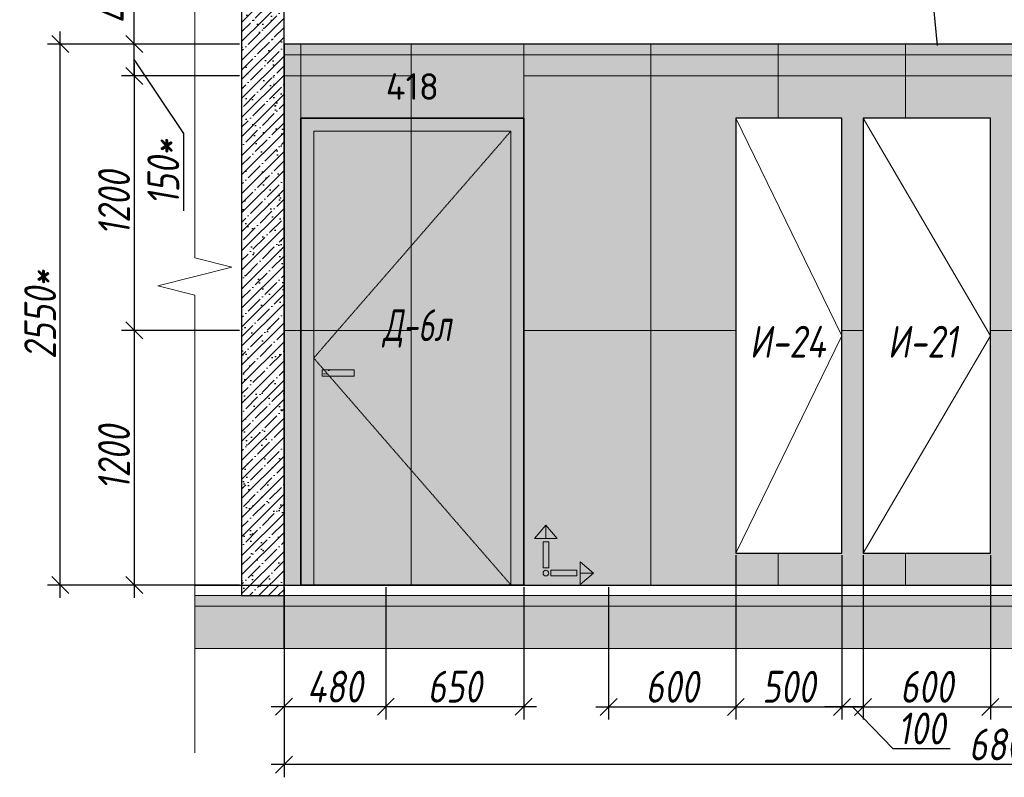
# Model space of a CAD drawing. Header units: millimetres. Extents: x -521669 to 178656, y -69521 to 433382.
# Tile 59 of 256: x -455422 to -450780, y 423035 to 426607. Entities that reach past the tile are written whole.
import ezdxf
from ezdxf import colors
from ezdxf.entities.mleader import LeaderData, LeaderLine
from ezdxf.math import Vec2, Vec3

# ---------------------------------------------------------------- set-up
doc = ezdxf.new("R2010")
doc.units = ezdxf.units.MM
doc.linetypes.add('( Hidden )', pattern=[0.375, 0.25, -0.125])
doc.linetypes.add('DASHDOT', pattern=[25.4, 12.7, -6.35, 0, -6.35])
doc.layers.get('Defpoints').update_dxf_attribs({"color": 31})
for name, color, linetype, lineweight in [('A-DETL-GENF', 7, 'Continuous', 5), ('dim_razv', 93, 'DASHDOT', 9), ('meb', 26, 'Continuous', 15), ('wall_obm', 172, 'Continuous', 40), ('Двери', 7, 'Continuous', 5), ('Отделка стен', 253, 'Continuous', 0)]:
    doc.layers.add(name, color=color, linetype=linetype, lineweight=lineweight)
doc.layers.add('A-GLAS', color=7, linetype='Continuous')
doc.layers.add('pol', color=7, linetype='Continuous', lineweight=15, true_color=0x738991)
doc.styles.add('fl_iso paper', font='isocpeur.ttf', dxfattribs={"width": 0.8, "oblique": 10})
doc.styles.add('GODT type AU', font='isocpeur.ttf')
doc.styles.add('In tre', font='isocpeur.ttf', dxfattribs={"width": 0.8, "oblique": 10})
doc.dimstyles.new('In tre 1_50', dxfattribs={"dimtxt": 150, "dimasz": 80, "dimexe": 60, "dimexo": 10, "dimgap": 20, "dimtad": 1, "dimdec": 0, "dimrnd": 5, "dimzin": 0, "dimdsep": 46, "dimtxsty": 'fl_iso paper', "dimblk": 'OBLIQUE', "dimcen": 0, "dimdle": 60, "dimadec": 0, "dimazin": 0, "dimtfac": 1, "dimtdec": 0, "dimtofl": 0, "dimtmove": 1, "dimatfit": 1, "dimfxl": 40, "dimtolj": 1, "dimtzin": 0, "dimarcsym": 1})

# ---------------------------------------------------------------- blocks, each defined once
blk = doc.blocks.new('_Oblique')
at = {"color": 0, "linetype": 'ByBlock', "lineweight": -2}
blk.add_line((-0.5, -0.5), (0.5, 0.5), dxfattribs=at)
blk = doc.blocks.new('*D12300')
at = {"layer": 'Defpoints', "color": 0, "linetype": 'ByBlock', "transparency": 16777216}
for p in [(-455230.4, 426491.6), (-454375.6, 426491.6), (-454587.7, 423941.6)]:
    blk.add_point(p, dxfattribs=at)
at = {"layer": 'dim_razv', "color": 0, "linetype": 'ByBlock', "lineweight": -2, "transparency": 16777216}
for p, q in [((-455230.4, 423881.6), (-455230.4, 426551.6)), ((-454385.6, 426491.6), (-455290.4, 426491.6)), ((-454597.7, 423941.6), (-455290.4, 423941.6))]:
    blk.add_line(p, q, dxfattribs=at)
at = {"layer": 'dim_razv', "color": 0, "linetype": 'ByBlock', "lineweight": -2, "transparency": 16777216, "xscale": 80, "yscale": 80, "zscale": 80}
for p, rotation in [((-455230.4, 426491.6), 90), ((-455230.4, 423941.6), 270)]:
    blk.add_blockref('_Oblique', p, dxfattribs=dict(at, rotation=rotation))
at = {"layer": 'dim_razv', "color": 0, "linetype": 'ByBlock', "transparency": 16777216, "insert": (-455325.4, 425216.6), "char_height": 150, "attachment_point": 5, "rotation": 90, "style": 'fl_iso paper'}
blk.add_mtext('\\A1;2550*', dxfattribs=at)
blk = doc.blocks.new('*U11937')
at = {"color": 0, "linetype": 'ByBlock', "lineweight": -2}
for p, q in [((0, 0), (-6, 0)), ((80.34, 0), (0, 0)), ((167.69, 0), (87.34, 0)), ((167.69, 0), (173.69, 0))]:
    blk.add_line(p, q, dxfattribs=at)
blk.add_lwpolyline([(87.34, 0), (85.59, -7), (82.09, 7), (80.34, 0)], dxfattribs=at)
blk = doc.blocks.new('*U12454')
at = {"layer": 'A-DETL-GENF'}
h = blk.add_hatch(dxfattribs=at)
h.set_pattern_fill('ANSI35', color=256, scale=10, style=0)
h.set_pattern_definition([(45, (40860.07, 4e-10), (-44.90128, 44.90128), []), (45, (40904.97, 4e-10), (-44.90128, 44.90128), [79.375, -15.875, 0, -15.875])])
h.paths.add_polyline_path([(0, -100), (41280.5, -100), (41280.5, -50), (0, -50)])
h = blk.add_hatch(dxfattribs=at)
h.set_pattern_fill('ANSI35', color=256, scale=20, style=0)
h.set_pattern_definition([(45, (40860.07, 4e-10), (-89.80256, 89.80256), []), (45, (40949.87, 4e-10), (-89.80256, 89.80256), [158.75, -31.75, 0, -31.75])])
h.paths.add_polyline_path([(0, -300), (41280.5, -300), (41280.5, -100), (0, -100)])
at = {"lineweight": 13}
blk.add_lwpolyline([(0, -50), (41280.5, -50), (41280.5, 0), (0, 0)], close=True, dxfattribs=at)
at = {"lineweight": 30}
blk.add_lwpolyline([(0, 0), (41280.5, 0)], dxfattribs=at)
at = {"layer": 'A-DETL-GENF'}
for points in [[(0, -100), (41280.5, -100), (41280.5, -50), (0, -50)], [(0, -300), (41280.5, -300), (41280.5, -100), (0, -100)]]:
    blk.add_lwpolyline(points, close=True, dxfattribs=at)
blk = doc.blocks.new('*U11978')
at = {"layer": 'A-DETL-GENF'}
h = blk.add_hatch(dxfattribs=at)
h.set_pattern_fill('ANSI35', color=256, scale=10, style=0)
h.set_pattern_definition([(45, (0, 2430.646), (-44.9013, 44.9013), []), (45, (44.9, 2430.646), (-44.9013, 44.9013), [79.375, -15.875, 0, -15.875])])
h.paths.add_polyline_path([(0, 0), (200, 0), (200, 3050), (0, 3050)])
at = {"layer": 'A-DETL-GENF', "lineweight": 30}
blk.add_lwpolyline([(0, 0), (200, 0), (200, 3050), (0, 3050)], close=True, dxfattribs=at)
blk = doc.blocks.new('*D12418')
at = {"layer": 'Defpoints', "color": 0, "linetype": 'ByBlock', "transparency": 16777216}
for p in [(-453695.6, 423941.6), (-453045.6, 423941.6), (-453695.6, 423367.4)]:
    blk.add_point(p, dxfattribs=at)
at = {"layer": 'dim_razv', "color": 0, "linetype": 'ByBlock', "lineweight": -2, "transparency": 16777216}
for p, q in [((-453695.6, 423931.6), (-453695.6, 423307.4)), ((-453045.6, 423931.6), (-453045.6, 423307.4)), ((-452985.6, 423367.4), (-453755.6, 423367.4))]:
    blk.add_line(p, q, dxfattribs=at)
at = {"layer": 'dim_razv', "color": 0, "linetype": 'ByBlock', "lineweight": -2, "transparency": 16777216, "xscale": 80, "yscale": 80, "zscale": 80, "rotation": 180}
blk.add_blockref('_Oblique', (-453695.6, 423367.4), dxfattribs=at)
at = {"layer": 'dim_razv', "color": 0, "linetype": 'ByBlock', "lineweight": -2, "transparency": 16777216, "xscale": 80, "yscale": 80, "zscale": 80}
blk.add_blockref('_Oblique', (-453045.6, 423367.4), dxfattribs=at)
at = {"layer": 'dim_razv', "color": 0, "linetype": 'ByBlock', "transparency": 16777216, "insert": (-453370.6, 423462.4), "char_height": 150, "attachment_point": 5, "style": 'fl_iso paper'}
blk.add_mtext('\\A1;650', dxfattribs=at)
blk = doc.blocks.new('*D12403')
at = {"layer": 'Defpoints', "color": 0, "linetype": 'ByBlock', "transparency": 16777216}
for p in [(-454175.6, 423641.6), (-447375.6, 423641.6), (-454175.6, 423095)]:
    blk.add_point(p, dxfattribs=at)
at = {"layer": 'dim_razv', "color": 0, "linetype": 'ByBlock', "lineweight": -2, "transparency": 16777216}
for p, q in [((-454175.6, 423631.6), (-454175.6, 423035)), ((-447375.6, 423631.6), (-447375.6, 423035)), ((-447315.6, 423095), (-454235.6, 423095))]:
    blk.add_line(p, q, dxfattribs=at)
at = {"layer": 'dim_razv', "color": 0, "linetype": 'ByBlock', "lineweight": -2, "transparency": 16777216, "xscale": 80, "yscale": 80, "zscale": 80, "rotation": 180}
blk.add_blockref('_Oblique', (-454175.6, 423095), dxfattribs=at)
at = {"layer": 'dim_razv', "color": 0, "linetype": 'ByBlock', "lineweight": -2, "transparency": 16777216, "xscale": 80, "yscale": 80, "zscale": 80}
blk.add_blockref('_Oblique', (-447375.6, 423095), dxfattribs=at)
at = {"layer": 'dim_razv', "color": 0, "linetype": 'ByBlock', "transparency": 16777216, "insert": (-450775.6, 423190), "char_height": 150, "attachment_point": 5, "style": 'fl_iso paper'}
blk.add_mtext('\\A1;6800', dxfattribs=at)
blk = doc.blocks.new('*D12320')
at = {"layer": 'Defpoints', "color": 0, "linetype": 'ByBlock', "transparency": 16777216}
for p in [(-454175.6, 423941.6), (-453695.6, 423941.6), (-454175.6, 423367.4)]:
    blk.add_point(p, dxfattribs=at)
at = {"layer": 'dim_razv', "color": 0, "linetype": 'ByBlock', "lineweight": -2, "transparency": 16777216}
for p, q in [((-454175.6, 423931.6), (-454175.6, 423307.4)), ((-453695.6, 423931.6), (-453695.6, 423307.4)), ((-453635.6, 423367.4), (-454235.6, 423367.4))]:
    blk.add_line(p, q, dxfattribs=at)
at = {"layer": 'dim_razv', "color": 0, "linetype": 'ByBlock', "lineweight": -2, "transparency": 16777216, "xscale": 80, "yscale": 80, "zscale": 80, "rotation": 180}
blk.add_blockref('_Oblique', (-454175.6, 423367.4), dxfattribs=at)
at = {"layer": 'dim_razv', "color": 0, "linetype": 'ByBlock', "lineweight": -2, "transparency": 16777216, "xscale": 80, "yscale": 80, "zscale": 80}
blk.add_blockref('_Oblique', (-453695.6, 423367.4), dxfattribs=at)
at = {"layer": 'dim_razv', "color": 0, "linetype": 'ByBlock', "transparency": 16777216, "insert": (-453935.6, 423462.4), "char_height": 150, "attachment_point": 5, "style": 'fl_iso paper'}
blk.add_mtext('\\A1;480', dxfattribs=at)
blk = doc.blocks.new('*D12404')
at = {"layer": 'Defpoints', "color": 0, "linetype": 'ByBlock', "transparency": 16777216}
for p in [(-452045.6, 424091.6), (-452645.6, 423941.6), (-452045.6, 423367)]:
    blk.add_point(p, dxfattribs=at)
at = {"layer": 'dim_razv', "color": 0, "linetype": 'ByBlock', "lineweight": -2, "transparency": 16777216}
for p, q in [((-452045.6, 424081.6), (-452045.6, 423307)), ((-452645.6, 423931.6), (-452645.6, 423307)), ((-452705.6, 423367), (-451985.6, 423367))]:
    blk.add_line(p, q, dxfattribs=at)
at = {"layer": 'dim_razv', "color": 0, "linetype": 'ByBlock', "lineweight": -2, "transparency": 16777216, "xscale": 80, "yscale": 80, "zscale": 80, "rotation": 180}
blk.add_blockref('_Oblique', (-452645.6, 423367), dxfattribs=at)
at = {"layer": 'dim_razv', "color": 0, "linetype": 'ByBlock', "lineweight": -2, "transparency": 16777216, "xscale": 80, "yscale": 80, "zscale": 80}
blk.add_blockref('_Oblique', (-452045.6, 423367), dxfattribs=at)
at = {"layer": 'dim_razv', "color": 0, "linetype": 'ByBlock', "transparency": 16777216, "insert": (-452345.6, 423462), "char_height": 150, "attachment_point": 5, "style": 'fl_iso paper'}
blk.add_mtext('\\A1;600', dxfattribs=at)
blk = doc.blocks.new('*D12405')
at = {"layer": 'Defpoints', "color": 0, "linetype": 'ByBlock', "transparency": 16777216}
for p in [(-452045.6, 424091.6), (-451545.6, 424091.6), (-451545.6, 423367)]:
    blk.add_point(p, dxfattribs=at)
at = {"layer": 'dim_razv', "color": 0, "linetype": 'ByBlock', "lineweight": -2, "transparency": 16777216}
for p, q in [((-452045.6, 424081.6), (-452045.6, 423307)), ((-451545.6, 424081.6), (-451545.6, 423307)), ((-452105.6, 423367), (-451485.6, 423367))]:
    blk.add_line(p, q, dxfattribs=at)
at = {"layer": 'dim_razv', "color": 0, "linetype": 'ByBlock', "lineweight": -2, "transparency": 16777216, "xscale": 80, "yscale": 80, "zscale": 80, "rotation": 180}
blk.add_blockref('_Oblique', (-452045.6, 423367), dxfattribs=at)
at = {"layer": 'dim_razv', "color": 0, "linetype": 'ByBlock', "lineweight": -2, "transparency": 16777216, "xscale": 80, "yscale": 80, "zscale": 80}
blk.add_blockref('_Oblique', (-451545.6, 423367), dxfattribs=at)
at = {"layer": 'dim_razv', "color": 0, "linetype": 'ByBlock', "transparency": 16777216, "insert": (-451795.6, 423462), "char_height": 150, "attachment_point": 5, "style": 'fl_iso paper'}
blk.add_mtext('\\A1;500', dxfattribs=at)
blk = doc.blocks.new('*D12406')
at = {"layer": 'Defpoints', "color": 0, "linetype": 'ByBlock', "transparency": 16777216}
for p in [(-451545.6, 424091.6), (-451445.6, 424091.6), (-451545.6, 423367)]:
    blk.add_point(p, dxfattribs=at)
at = {"layer": 'dim_razv', "color": 0, "linetype": 'ByBlock', "lineweight": -2, "transparency": 16777216}
for p, q in [((-451545.6, 424081.6), (-451545.6, 423307)), ((-451445.6, 424081.6), (-451445.6, 423307)), ((-451545.6, 423367), (-451625.6, 423367)), ((-451445.6, 423367), (-451545.6, 423367)), ((-451495.6, 423367), (-451304.8, 423170.4)), ((-451445.6, 423367), (-451365.6, 423367)), ((-451304.8, 423170.4), (-451034.4, 423170.4))]:
    blk.add_line(p, q, dxfattribs=at)
at = {"layer": 'dim_razv', "color": 0, "linetype": 'ByBlock', "lineweight": -2, "transparency": 16777216, "xscale": 80, "yscale": 80, "zscale": 80}
blk.add_blockref('_Oblique', (-451545.6, 423367), dxfattribs=at)
at = {"layer": 'dim_razv', "color": 0, "linetype": 'ByBlock', "lineweight": -2, "transparency": 16777216, "xscale": 80, "yscale": 80, "zscale": 80, "rotation": 180}
blk.add_blockref('_Oblique', (-451445.6, 423367), dxfattribs=at)
at = {"layer": 'dim_razv', "color": 0, "linetype": 'ByBlock', "transparency": 16777216, "insert": (-451169.6, 423265.4), "char_height": 150, "attachment_point": 5, "style": 'fl_iso paper'}
blk.add_mtext('\\A1;100', dxfattribs=at)
blk = doc.blocks.new('*D12407')
at = {"layer": 'Defpoints', "color": 0, "linetype": 'ByBlock', "transparency": 16777216}
for p in [(-451445.6, 424091.6), (-450845.6, 424091.6), (-450845.6, 423367)]:
    blk.add_point(p, dxfattribs=at)
at = {"layer": 'dim_razv', "color": 0, "linetype": 'ByBlock', "lineweight": -2, "transparency": 16777216}
for p, q in [((-451445.6, 424081.6), (-451445.6, 423307)), ((-450845.6, 424081.6), (-450845.6, 423307)), ((-451505.6, 423367), (-450785.6, 423367))]:
    blk.add_line(p, q, dxfattribs=at)
at = {"layer": 'dim_razv', "color": 0, "linetype": 'ByBlock', "lineweight": -2, "transparency": 16777216, "xscale": 80, "yscale": 80, "zscale": 80, "rotation": 180}
blk.add_blockref('_Oblique', (-451445.6, 423367), dxfattribs=at)
at = {"layer": 'dim_razv', "color": 0, "linetype": 'ByBlock', "lineweight": -2, "transparency": 16777216, "xscale": 80, "yscale": 80, "zscale": 80}
blk.add_blockref('_Oblique', (-450845.6, 423367), dxfattribs=at)
at = {"layer": 'dim_razv', "color": 0, "linetype": 'ByBlock', "transparency": 16777216, "insert": (-451145.6, 423462), "char_height": 150, "attachment_point": 5, "style": 'fl_iso paper'}
blk.add_mtext('\\A1;600', dxfattribs=at)
blk = doc.blocks.new('*D12408')
at = {"layer": 'Defpoints', "color": 0, "linetype": 'ByBlock', "transparency": 16777216}
for p in [(-450845.6, 424091.6), (-450145.6, 424091.6), (-450145.6, 423367)]:
    blk.add_point(p, dxfattribs=at)
at = {"layer": 'dim_razv', "color": 0, "linetype": 'ByBlock', "lineweight": -2, "transparency": 16777216}
for p, q in [((-450845.6, 424081.6), (-450845.6, 423307)), ((-450145.6, 424081.6), (-450145.6, 423307)), ((-450905.6, 423367), (-450085.6, 423367))]:
    blk.add_line(p, q, dxfattribs=at)
at = {"layer": 'dim_razv', "color": 0, "linetype": 'ByBlock', "lineweight": -2, "transparency": 16777216, "xscale": 80, "yscale": 80, "zscale": 80, "rotation": 180}
blk.add_blockref('_Oblique', (-450845.6, 423367), dxfattribs=at)
at = {"layer": 'dim_razv', "color": 0, "linetype": 'ByBlock', "lineweight": -2, "transparency": 16777216, "xscale": 80, "yscale": 80, "zscale": 80}
blk.add_blockref('_Oblique', (-450145.6, 423367), dxfattribs=at)
at = {"layer": 'dim_razv', "color": 0, "linetype": 'ByBlock', "transparency": 16777216, "insert": (-450495.6, 423462), "char_height": 150, "attachment_point": 5, "style": 'fl_iso paper'}
blk.add_mtext('\\A1;700', dxfattribs=at)
blk = doc.blocks.new('*D12323')
at = {"layer": 'Defpoints', "color": 0, "linetype": 'ByBlock', "transparency": 16777216}
for p in [(-454375.6, 426341.6), (-454882, 425141.6), (-454375.6, 425141.6)]:
    blk.add_point(p, dxfattribs=at)
at = {"layer": 'dim_razv', "color": 0, "linetype": 'ByBlock', "lineweight": -2, "transparency": 16777216}
for p, q in [((-454882, 426401.6), (-454882, 425081.6)), ((-454385.6, 426341.6), (-454942, 426341.6)), ((-454385.6, 425141.6), (-454942, 425141.6))]:
    blk.add_line(p, q, dxfattribs=at)
at = {"layer": 'dim_razv', "color": 0, "linetype": 'ByBlock', "lineweight": -2, "transparency": 16777216, "xscale": 80, "yscale": 80, "zscale": 80}
for p, rotation in [((-454882, 426341.6), 90), ((-454882, 425141.6), 270)]:
    blk.add_blockref('_Oblique', p, dxfattribs=dict(at, rotation=rotation))
at = {"layer": 'dim_razv', "color": 0, "linetype": 'ByBlock', "transparency": 16777216, "insert": (-454977, 425741.6), "char_height": 150, "attachment_point": 5, "rotation": 90, "style": 'fl_iso paper'}
blk.add_mtext('\\A1;1200', dxfattribs=at)
blk = doc.blocks.new('*D12324')
at = {"layer": 'Defpoints', "color": 0, "linetype": 'ByBlock', "transparency": 16777216}
for p in [(-454375.6, 425141.6), (-454882, 423941.6), (-454375.6, 423941.6)]:
    blk.add_point(p, dxfattribs=at)
at = {"layer": 'dim_razv', "color": 0, "linetype": 'ByBlock', "lineweight": -2, "transparency": 16777216}
for p, q in [((-454882, 425201.6), (-454882, 423881.6)), ((-454385.6, 425141.6), (-454942, 425141.6)), ((-454385.6, 423941.6), (-454942, 423941.6))]:
    blk.add_line(p, q, dxfattribs=at)
at = {"layer": 'dim_razv', "color": 0, "linetype": 'ByBlock', "lineweight": -2, "transparency": 16777216, "xscale": 80, "yscale": 80, "zscale": 80}
for p, rotation in [((-454882, 425141.6), 90), ((-454882, 423941.6), 270)]:
    blk.add_blockref('_Oblique', p, dxfattribs=dict(at, rotation=rotation))
at = {"layer": 'dim_razv', "color": 0, "linetype": 'ByBlock', "transparency": 16777216, "insert": (-454977, 424541.6), "char_height": 150, "attachment_point": 5, "rotation": 90, "style": 'fl_iso paper'}
blk.add_mtext('\\A1;1200', dxfattribs=at)
blk = doc.blocks.new('*D12325')
at = {"layer": 'Defpoints', "color": 0, "linetype": 'ByBlock', "transparency": 16777216}
for p in [(-454881.7, 426491.6), (-454375.6, 426491.6), (-454385.6, 426341.6)]:
    blk.add_point(p, dxfattribs=at)
at = {"layer": 'dim_razv', "color": 0, "linetype": 'ByBlock', "lineweight": -2, "transparency": 16777216}
for p, q in [((-454881.7, 426491.6), (-454881.7, 426571.6)), ((-454385.6, 426491.6), (-454941.7, 426491.6)), ((-454881.7, 426341.6), (-454881.7, 426491.6)), ((-454881.7, 426416.6), (-454649.8, 426069.8)), ((-454395.6, 426341.6), (-454941.7, 426341.6)), ((-454881.7, 426341.6), (-454881.7, 426261.6)), ((-454649.8, 426069.8), (-454649.8, 425704.8))]:
    blk.add_line(p, q, dxfattribs=at)
at = {"layer": 'dim_razv', "color": 0, "linetype": 'ByBlock', "lineweight": -2, "transparency": 16777216, "xscale": 80, "yscale": 80, "zscale": 80}
for p, rotation in [((-454881.7, 426491.6), 270), ((-454881.7, 426341.6), 90)]:
    blk.add_blockref('_Oblique', p, dxfattribs=dict(at, rotation=rotation))
at = {"layer": 'dim_razv', "color": 0, "linetype": 'ByBlock', "transparency": 16777216, "insert": (-454744.8, 425887.3), "char_height": 150, "attachment_point": 5, "rotation": 90, "style": 'fl_iso paper'}
blk.add_mtext('\\A1;150*', dxfattribs=at)
blk = doc.blocks.new('*D12326')
at = {"layer": 'Defpoints', "color": 0, "linetype": 'ByBlock', "transparency": 16777216}
for p in [(-454881.7, 426941.6), (-454375.6, 426941.6), (-454375.6, 426491.6)]:
    blk.add_point(p, dxfattribs=at)
at = {"layer": 'dim_razv', "color": 0, "linetype": 'ByBlock', "lineweight": -2, "transparency": 16777216}
for p, q in [((-454881.7, 426431.6), (-454881.7, 427001.6)), ((-454385.6, 426941.6), (-454941.7, 426941.6)), ((-454385.6, 426491.6), (-454941.7, 426491.6))]:
    blk.add_line(p, q, dxfattribs=at)
at = {"layer": 'dim_razv', "color": 0, "linetype": 'ByBlock', "lineweight": -2, "transparency": 16777216, "xscale": 80, "yscale": 80, "zscale": 80}
for p, rotation in [((-454881.7, 426941.6), 90), ((-454881.7, 426491.6), 270)]:
    blk.add_blockref('_Oblique', p, dxfattribs=dict(at, rotation=rotation))
at = {"layer": 'dim_razv', "color": 0, "linetype": 'ByBlock', "transparency": 16777216, "insert": (-454976.7, 426716.6), "char_height": 150, "attachment_point": 5, "rotation": 90, "style": 'fl_iso paper'}
blk.add_mtext('\\A1;450', dxfattribs=at)
blk = doc.blocks.new('1')
at = {"layer": 'pol', "linetype": 'ByBlock'}
h = blk.add_hatch(color=1, dxfattribs=at)
h.paths.add_polyline_path([(35776.4, 73135.4), (35803.1, 73135.4), (35803.1, 73259), (35776.4, 73259)])
h.paths.add_polyline_path([(35789.8, 73274.6), (35843.2, 73274.6), (35789.8, 73338.2)])
h.paths.add_polyline_path([(35789.8, 73274.6), (35736.3, 73274.6), (35789.8, 73338.2)])
edge = h.paths.add_edge_path()
edge.add_arc((35789.8, 73110.5), 13.4, 0, 360)
h = blk.add_hatch(color=1, dxfattribs=at)
h.paths.add_polyline_path([(35813.3, 73097.1), (35813.3, 73123.9), (35936.9, 73123.9), (35936.9, 73097.1)])
h.paths.add_polyline_path([(35952.5, 73110.5), (35952.5, 73164), (36016.1, 73110.5)])
h.paths.add_polyline_path([(35952.5, 73110.5), (35952.5, 73057), (36016.1, 73110.5)])
at = {"layer": 'pol', "color": 1, "linetype": 'ByBlock'}
for points in [[(35789.8, 73274.6), (35736.3, 73274.6), (35789.8, 73338.2), (35789.8, 73274.6)], [(35789.8, 73274.6), (35843.2, 73274.6), (35789.8, 73338.2), (35789.8, 73274.6)], [(35952.5, 73110.5), (35952.5, 73164), (36016.1, 73110.5), (35952.5, 73110.5)], [(35952.5, 73110.5), (35952.5, 73057), (36016.1, 73110.5), (35952.5, 73110.5)]]:
    blk.add_lwpolyline(points, dxfattribs=at)
for points in [[(35776.4, 73135.4), (35803.1, 73135.4), (35803.1, 73259), (35776.4, 73259)], [(35813.3, 73097.1), (35813.3, 73123.9), (35936.9, 73123.9), (35936.9, 73097.1)]]:
    blk.add_lwpolyline(points, close=True, dxfattribs=at)
blk.add_circle((35789.8, 73110.5), 13.4, dxfattribs=at)
blk = doc.blocks.new('*U12455')
at = {"layer": 'dim_razv', "true_color": 0xffffff, "transparency": 33554559}
h = blk.add_hatch(color=7, dxfattribs=at)
h.dxf.hatch_style = 1
h.paths.add_polyline_path([(0, 0), (17180, 0), (17180, 50), (0, 50)])
at = {"lineweight": 20, "transparency": 33554559}
blk.add_lwpolyline([(0, 0), (17180, 0), (17180, 50), (0, 50)], close=True, dxfattribs=at)

msp = doc.modelspace()

# ---------------------------------------------------------------- hatches: boundary and pattern name
at = {"layer": 'A-GLAS'}
h = msp.add_hatch(dxfattribs=at)
h.set_pattern_fill('AR-SAND', color=40, scale=3, angle=315)
h.set_pattern_definition([(352.5, (-5e-10, 442893.83), (100.426047, 107.214405), [0, -115.824, 0, -129.54, 0, -123.825]), (322.5, (-5e-10, 442893.83), (247.419855, 56.70328), [0, -62.484, 0, -104.394, 0, -40.005]), (282.5, (-66.27, 442960.11), (168.099694, -167.489948), [0, -38.1, 0, -137.16, 0, -179.07]), (272.5, (-66.27, 442960.1), (209.26523, -114.68433), [0, -19.05, 0, -89.916, 0, -102.87])])
h.paths.add_polyline_path([(-454375.617917, 423891.587614), (-454175.617917, 423891.587614), (-454175.617917, 426941.587614), (-454375.617917, 426941.587614)])
at = {"layer": 'dim_razv', "true_color": 0xeceae4, "transparency": 33554687}
h = msp.add_hatch(dxfattribs=at)
h.set_pattern_fill('AR-SAND', color=254, scale=3, angle=315)
h.set_pattern_definition([(352.5, (120932.77, 453235.05), (100.426047, 107.214405), [0, -115.824, 0, -129.54, 0, -123.825]), (322.5, (120932.77, 453235.05), (247.419855, 56.70328), [0, -62.484, 0, -104.394, 0, -40.005]), (282.5, (120866.5, 453301.32), (168.099694, -167.489948), [0, -38.1, 0, -137.16, 0, -179.07]), (272.5, (120866.5, 453301.32), (209.265234, -114.68433), [0, -19.05, 0, -89.916, 0, -102.87])])
h.paths.add_polyline_path([(-451545.617916, 426141.587614), (-452045.617917, 426141.587614), (-452045.617917, 424091.587614), (-451545.617916, 424091.587614)], flags=16)
h.paths.add_polyline_path([(-450845.617917, 426141.587614), (-451445.617916, 426141.587614), (-451445.617916, 424091.587614), (-450845.617917, 424091.587614)], flags=16)
h.paths.add_polyline_path([(-448145.617917, 426141.587614), (-450145.617917, 426141.587614), (-450145.617917, 424091.587614), (-448145.617917, 424091.587614)], flags=16)
h.paths.add_polyline_path([(-447375.617917, 423941.587614), (-445765.617917, 423941.587614), (-445765.617917, 426141.587614), (-447375.617917, 426141.587614)], flags=17)
h.paths.add_polyline_path([(-442975.617917, 423941.587614), (-442975.617917, 426121.587614), (-441015.617917, 426121.587614), (-441015.617917, 423941.587614)], flags=17)
h.paths.add_polyline_path([(-445220.6933, 426441.587614), (-443520.6933, 426441.587614), (-443520.6933, 423941.587614), (-445220.6933, 423941.587614)], flags=16)
h.paths.add_polyline_path([(-439045.617917, 426141.587614), (-440545.617917, 426141.587614), (-440545.617917, 424091.587614), (-439045.617917, 424091.587614)], flags=16)
h.paths.add_polyline_path([(-438445.617917, 426141.587614), (-438845.617917, 426141.587614), (-438845.617917, 424091.587614), (-438445.617917, 424091.587614)], flags=16)
h.paths.add_polyline_path([(-436995.617917, 426141.587614), (-437945.617917, 426141.587614), (-437945.617917, 424091.587614), (-436995.617917, 424091.587614)], flags=16)
h.paths.add_polyline_path([(-434167.701584, 426791.519642), (-435515.617917, 426791.519642), (-435515.617917, 424691.519642), (-434167.701584, 424691.519642)], flags=17)
h.paths.add_polyline_path([(-432475.846581, 424091.521108), (-432775.846581, 424091.521108), (-432775.846581, 424241.521108), (-433075.846581, 424241.521108), (-433075.846581, 424391.521108), (-433375.846581, 424391.521108), (-433375.846581, 424541.521108), (-433675.846581, 424541.521108), (-433675.846581, 424691.521108), (-433773.742741, 424691.520595), (-433775.851977, 423941.584052), (-432475.846581, 423941.588434)], flags=16)
h.paths.add_polyline_path([(-425851.325555, 425345.331897), (-425101.325555, 425345.331897), (-425101.325555, 423995.331897), (-425851.325555, 423995.331897)], flags=16)
edge = h.paths.add_edge_path()
edge.add_arc((-413629.152223, 424241.587614), 3.95049, 0, 360)
edge = h.paths.add_edge_path()
edge.add_arc((-413602.090934, 424241.587614), 3.95049, 0, 360)
h.paths.add_polyline_path([(-413735.994646, 423941.587614), (-413735.994646, 426491.587614), (-434167.701584, 426491.587614), (-434167.701584, 426791.519642), (-435515.617917, 426791.519642), (-435515.617917, 426491.587614), (-454175.617917, 426491.587614), (-454175.617917, 423941.587614), (-436995.617917, 423941.587614), (-436995.617917, 424091.587614), (-436695.617917, 424091.521108), (-436695.617917, 424241.521108), (-436395.617917, 424241.521108), (-436395.617917, 424391.521108), (-436095.617917, 424391.521108), (-436095.617917, 424541.521108), (-435795.617917, 424541.521108), (-435795.617917, 424691.521108), (-433850.989377, 424691.520191), (-433773.742741, 424691.520595), (-433775.851997, 423998.669823), (-433775.851977, 423941.584052), (-432515.717522, 423941.587614)])
at = {"layer": 'dim_razv', "true_color": 0xcccccc}
h = msp.add_hatch(dxfattribs=at)
h.set_pattern_fill('AR-SAND', color=254, scale=3, angle=315)
h.set_pattern_definition([(352.5, (-574722.71, 412802.95), (100.42605, 107.2144), [0, -115.824, 0, -129.54, 0, -123.825]), (322.5, (-574722.71, 412802.95), (247.41986, 56.70328), [0, -62.484, 0, -104.394, 0, -40.005]), (282.5, (-574788.99, 412869.22), (168.0997, -167.48995), [0, -38.1, 0, -137.16, 0, -179.07]), (272.5, (-574788.99, 412869.22), (209.26523, -114.68433), [0, -19.05, 0, -89.916, 0, -102.87])])
h.paths.add_polyline_path([(-453845.617917, 424956.587614), (-453995.617917, 424956.587614), (-453995.617917, 424926.587614), (-453845.617917, 424926.587614)])
at = {"layer": 'meb', "lineweight": 9, "true_color": 0x000000, "transparency": 33554687}
h = msp.add_hatch(dxfattribs=at)
h.set_pattern_fill('WOOD6', color=18, scale=500, angle=70, pattern_type=2)
h.set_pattern_definition([(65.6014, (-607623.754, 429112.324), (171.008879, 469.846507), [32.596, -6486.6055]), (74.3987, (-607586.166, 429098.643), (1582.275289, 5809.165425), [32.596, -6486.6065]), (66.9874, (-607798.03, 429159.792), (171.0084906, 469.846981), [47.5655, -9465.5815]), (73.0127, (-607826.22, 429170.052), (2608.34782, 8628.2388574), [47.5655, -9465.5825]), (65.4262, (-607678.65, 429100.379), (2692.964117, 5936.9969055), [62.6995, -12477.2345]), (74.5739, (-607551.791, 429054.206), (1582.2764426, 5809.1649888), [62.6995, -12477.2365]), (68.1525, (-607766.003, 429116.21), (171.0092826, 469.8465317), [77.5405, -15430.521]), (71.8476, (-607878.761, 429157.253), (4660.4585783, 14266.3986336), [77.5405, -15430.522]), (63.4182, (-607726.49, 429115.13), (2008.926161, 4057.6106541), [65.4315, -13020.817]), (74.5739, (-607500.108, 429035.395), (1582.2764426, 5809.1649888), [62.6995, -12477.2365]), (71.8476, (-607918.698, 429171.789), (4660.4585783, 14266.3986336), [77.5405, -15430.522]), (70, (-607613.4, 428738.75), (-469.8463, 171.01), [70, -430]), (70, (-607665.1, 428757.56), (-469.8463, 171.01), [70, -430]), (70, (-607782.54, 428800.3), (-469.8463, 171.01), [70, -430]), (69.209, (-607856.3095, 428827.165), (12954.03862925, 34127.60422081), [72.507, -72434.4025]), (69.5225, (-607893.74, 428840.7886), (171.01042241, 469.84603378), [100.0035, -59902.08]), (82.609, (-607934.655, 428855.6805), (4409.75308902, 34044.93653618), [48.674, -38890.441]), (61.4686, (-607918.799, 428849.91), (1666.9538994, 3117.900554), [50.5595, -10061.3315]), (70.4775, (-607957.952, 428864.16), (19880.30710864, 56082.73736222), [100.0035, -59902.08]), (70.7899, (-607995.3836, 428877.784), (11839.88184324, 34001.03541368), [72.507, -36430.962]), (70.7899, (-608035.3205, 428892.32), (11839.88184324, 34001.03541368), [72.507, -36430.962]), (76.0724, (-607758.601, 428866.095), (3378.7563056, 13668.722228), [118.163, -23514.439]), (63.9277, (-607641.14, 428823.342), (4188.85944166, 8585.06869065), [118.163, -23514.4345]), (76.0724, (-607830.572, 428894.95), (3378.7563056, 13668.722228), [118.163, -23514.439]), (63.9277, (-607971.526, 428946.243), (4188.85944166, 8585.06869065), [118.163, -23514.4345]), (85.9453, (-607679.35, 428901.1), (43.186263, 1580.547963), [36.4005, -3603.6525]), (80.954, (-607714.389, 428863.305), (385.2068691, 2520.240605), [78.9385, -15708.7115]), (59.0461, (-607676.801, 428849.624), (6795.4575344, 11360.9666392), [78.9385, -15708.706]), (80.954, (-607858.755, 428934.473), (385.2068691, 2520.240605), [78.9385, -15708.7115]), (59.0461, (-607924.533, 428958.414), (6795.4575344, 11360.9666392), [78.9385, -15708.706]), (74.7636, (-607804.308, 428872.09), (1411.268487, 5339.318), [120.416, -5900.381]), (63.9277, (-607589.457, 428804.531), (4188.85944166, 8585.06869065), [118.163, -23514.4345]), (63.9277, (-608011.463, 428960.779), (4188.85944166, 8585.06869065), [118.163, -23514.4345]), (46.8016, (-607907.45, 428946.875), (1794.733447, 2007.214747), [38.079, -3769.802]), (63.9911, (-607928.394, 428903.95), (2179.9383233, 4527.455938), [47.7625, -9504.722]), (73.3664, (-607738.045, 428784.12), (2266.322845, 7688.5481597), [82.6425, -8432.05]), (66.6337, (-607709.578, 428773.76), (171.00869, 469.8466143), [82.6425, -8432.049]), (71.5911, (-607823.263, 428815.137), (5515.5177835, 16615.6266733), [60.023, -17946.92]), (70, (-607730.16, 428980.8), (-469.8463, 171.01), [62.5, -437.5]), (70, (-607589.2, 428929.5), (-469.8463, 171.01), [62.5, -437.5]), (51.5652, (-607646.85, 429019.63), (171.00867, 469.84671), [31.623, -1549.5145]), (63.2903, (-607666.083, 428981.406), (2008.926495, 4057.6104033), [42.793, -8515.826]), (76.3401, (-607676.776, 428937.41), (898.24016, 3929.77849), [45.277, -4482.415]), (80.6196, (-607632.34, 428971.784), (385.2061187, 2520.240567), [40.697, -8098.712]), (92.6198, (-607625.706, 429011.937), (-212.463999, 3801.952825), [32.5, -6467.497]), (70, (-607702, 428941.26), (-469.8463, 171.01), [95, -405]), (70, (-607636.2, 428917.3), (-469.8463, 171.01), [95, -405]), (73.3664, (-607846.343, 429012.43), (2266.322845, 7688.5481597), [85.147, -8429.5455]), (66.6337, (-607883.93, 429026.11), (171.00869, 469.8466143), [85.147, -8429.545]), (70, (-607537.5, 428910.67), (-469.8463, 171.01), [62.5, -437.5]), (51.5652, (-607679.35, 428901.1), (171.00867, 469.84671), [55.34, -1525.7975]), (65.2365, (-607644.95, 428944.45), (171.009178, 469.846743), [30.104, -5990.692]), (77.4314, (-607894.65, 428894.329), (1625.459454, 7389.714305), [57.987, -11539.4265]), (88.4349, (-607882.03, 428950.93), (-127.82536, 1110.70212), [23.717, -1557.4215]), (63.66, (-607708.784, 429039.515), (171.008346, 469.847107), [67.9155, -4459.7755]), (76.3401, (-607567.83, 428988.21), (898.24016, 3929.77849), [67.9155, -4459.7765]), (71.273, (-607802.131, 429009.64), (7054.6075495, 20844.2438088), [112.528, -22393.0265]), (68.7271, (-607919.6, 429052.39), (171.0088508, 469.8466633), [112.528, -22393.0255]), (61.0275, (-607669.486, 429030.532), (3162.809465, 5765.986942), [48.0885, -9569.6]), (70, (-607772.66, 428988.27), (-469.8463, 171.01), [135, -365]), (76.3401, (-607516.147, 428969.4), (898.24016, 3929.77849), [67.9155, -4459.7765]), (68.7271, (-607959.537, 429066.926), (171.0088508, 469.8466633), [112.528, -22393.0255]), (60.5378, (-607646.19, 429072.6), (171.009083, 469.84671), [45.6205, -2995.7595]), (70, (-607821.97, 429094), (-469.8463, 171.01), [70, -430]), (70, (-607850.16, 429104.27), (-469.8463, 171.01), [70, -430]), (79.211, (-607603.708, 429006.591), (556.2152697, 2990.0877084), [93.7085, -18647.955]), (76.4916, (-607877.826, 429305.9047), (14455.54399161, 60185.545455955), [57.862, -83980.958]), (76.4916, (-607837.889, 429291.369), (14455.54399161, 60185.545455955), [57.862, -83980.958]), (80.0418, (-607800.9912, 429253.9856), (8425.60322164, 48013.86418706), [81.2445, -57297.7555]), (62.093, (-607779.434, 429203.572), (6838.6377563, 12941.5171704), [121.152, -18051.623]), (63.5515, (-607711.0727, 429245.202), (13892.44688303, 27933.073674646), [57.866, -89005.62]), (67.1373, (-607681.18, 429210.378), (171.0122466, 469.845349), [50.0625, -9962.4325]), (71.7899, (-607636.545, 429194.132), (4831.4685046, 14736.2447852), [80.039, -15927.7715]), (70, (-607580.6, 429216.33), (-469.8463, 171.01), [40, -460]), (70, (-607552.4, 429206.07), (-469.8463, 171.01), [40, -460]), (68.2101, (-607523.782, 429153.09), (171.0098556, 469.8463527), [80.039, -15927.7715]), (68.2101, (-607472.099, 429134.279), (171.0098556, 469.8463527), [80.039, -15927.7715]), (66.4238, (-607652.575, 429157.4), (171.009185, 469.8468474), [40.078, -7975.5305]), (73.5763, (-607535.113, 429114.647), (2095.3090965, 7218.702968), [40.078, -7975.5315]), (66.4238, (-607737.147, 429188.18), (171.009185, 469.8468474), [40.078, -7975.5305]), (73.5763, (-607854.608, 429230.93), (2095.3090965, 7218.702968), [40.078, -7975.5315]), (66.4238, (-607610.29, 429142.01), (171.009185, 469.8468474), [40.078, -7975.5305]), (73.5763, (-607577.4, 429130.038), (2095.3090965, 7218.702968), [40.078, -7975.5315]), (66.4238, (-607697.21, 429173.645), (171.009185, 469.8468474), [40.078, -7975.5305]), (73.5763, (-607483.43, 429095.836), (2095.3090965, 7218.702968), [40.078, -7975.5315]), (73.5763, (-607894.545, 429245.466), (2095.3090965, 7218.702968), [40.078, -7975.5315]), (73.5763, (-607812.323, 429215.543), (2095.3090965, 7218.702968), [40.078, -7975.5315]), (63.66, (-607721.12, 429224.914), (171.008346, 469.847107), [22.6385, -4505.0525]), (76.3401, (-607843.28, 429269.376), (898.24016, 3929.77849), [22.6385, -4505.0535]), (76.3401, (-607883.217, 429283.91), (898.24016, 3929.77849), [22.6385, -4505.0535]), (70.2731, (-607594.26, 429178.74), (-469.8466, 171.0099), [40.0005, -460.005]), (70, (-607566.07, 429168.5), (-469.8463, 171.01), [40, -460]), (51.5652, (-607762.53, 429301.18), (171.00867, 469.84671), [23.717, -1557.4205]), (92.6198, (-607762.53, 429301.177), (-212.463999, 3801.952825), [24.375, -6475.622]), (71.5911, (-607661.73, 429256.507), (5515.5177835, 16615.6266733), [30.012, -17976.931])])
h.paths.add_polyline_path([(-454095.617917, 426141.587614), (-453045.617917, 426141.587614), (-453045.617917, 426491.587614), (-454095.617917, 426491.587614)])
h.paths.add_polyline_path([(-453045.617917, 426141.587614), (-454095.617917, 426141.587614), (-454095.617917, 423941.587614), (-453045.617917, 423941.587614)])

# ---------------------------------------------------------------- linework, layer by layer
at = {"lineweight": 30}
msp.add_lwpolyline([(-454175.617917, 423641.588549), (-454175.617917, 427615.149342)], dxfattribs=at)
msp.add_lwpolyline([(-435515.617917, 426491.587614), (-454175.617917, 426491.587614), (-454175.617917, 423941.587614), (-413735.994646, 423941.587614), (-413735.994646, 426491.587614), (-434167.701584, 426491.587614)])
msp.add_lwpolyline([(-435515.617917, 426491.587614), (-454175.617917, 426491.587614), (-454175.617917, 423941.587614), (-413735.994646, 423941.587614), (-413735.994646, 426491.587614), (-434167.701584, 426491.587614)])
at = {"lineweight": 13}
for points in [[(-454095.617917, 426141.587614), (-453045.617917, 426141.587614), (-453045.617917, 426491.587614), (-454095.617917, 426491.587614)], [(-453105.617917, 426081.587614), (-454035.617917, 426081.587614), (-454035.617917, 423941.587614), (-453105.617917, 423941.587614)], [(-453845.617917, 424956.587614), (-453995.617917, 424956.587614), (-453995.617917, 424926.587614), (-453845.617917, 424926.587614)]]:
    msp.add_lwpolyline(points, close=True, dxfattribs=at)
at = {"lineweight": 35}
msp.add_lwpolyline([(-453045.617917, 426141.587614), (-454095.617917, 426141.587614), (-454095.617917, 423941.587614), (-453045.617917, 423941.587614)], close=True, dxfattribs=at)
for points in [[(-451545.617916, 426141.587614), (-452045.617917, 426141.587614), (-452045.617917, 424091.587614), (-451545.617916, 424091.587614)], [(-450845.617917, 426141.587614), (-451445.617916, 426141.587614), (-451445.617916, 424091.587614), (-450845.617917, 424091.587614)]]:
    msp.add_lwpolyline(points, close=True)
at = {"lineweight": 13}
for points in [[(-452045.617917, 426141.587614), (-451545.617916, 425116.587614), (-452045.617917, 424091.587614)], [(-451445.617916, 426141.587614), (-450845.617917, 425116.587614), (-451445.617916, 424091.587614)]]:
    msp.add_lwpolyline(points, dxfattribs=at)
at = {"linetype": '( Hidden )', "lineweight": 13, "ltscale": 10}
msp.add_lwpolyline([(-453105.617917, 426081.587614), (-454035.617917, 425011.587614), (-453105.617917, 423941.587614)], dxfattribs=at)
at = {"layer": 'Отделка стен', "transparency": 33554687}
for points in [[(-454175.617917, 426491.587614), (-454175.617917, 426341.587614), (-453575.617917, 426341.587614), (-453575.617917, 426491.587614)], [(-453045.617917, 426491.587614), (-453045.617917, 426341.587614), (-452445.617917, 426341.587614), (-452445.617917, 426491.587614)], [(-452445.617917, 426491.587614), (-452445.617917, 426341.587614), (-451845.617917, 426341.587614), (-451845.617917, 426491.587614)], [(-451845.617917, 426491.587614), (-451845.617917, 426341.587614), (-451245.617917, 426341.587614), (-451245.617917, 426491.587614)], [(-451245.617917, 426491.587614), (-451245.617917, 426341.587614), (-450645.617917, 426341.587614), (-450645.617917, 426491.587614)], [(-454175.617917, 426341.587614), (-454175.617917, 425141.587614), (-453575.617917, 425141.587614), (-453575.617917, 426341.587614)], [(-454175.617917, 425141.587614), (-454175.617917, 423941.587614), (-453575.617917, 423941.587614), (-453575.617917, 425141.587614)]]:
    msp.add_lwpolyline(points, close=True, dxfattribs=at)
for points in [[(-452445.617917, 423941.587614), (-452445.617917, 426341.587614), (-453045.617917, 426341.587614), (-453045.617917, 425141.587614), (-452045.617917, 425141.587614)], [(-451845.617917, 426141.587614), (-451845.617917, 426341.587614), (-452445.617917, 426341.587614), (-452445.617917, 423941.587614)], [(-451245.617917, 426141.587614), (-451245.617917, 426341.587614), (-451845.617917, 426341.587614), (-451845.617917, 426141.587614)], [(-450845.617917, 425141.587614), (-450645.617917, 425141.587614), (-450645.617917, 426341.587614), (-451245.617917, 426341.587614), (-451245.617917, 426141.587614)], [(-452045.617917, 425141.587614), (-453045.617917, 425141.587614), (-453045.617917, 423941.587614), (-452445.617917, 423941.587614), (-452445.617917, 424091.587614)], [(-451445.617916, 425141.587614), (-451545.617916, 425141.587614)], [(-451545.617916, 425141.587614), (-451445.617916, 425141.587614)], [(-451245.617917, 424091.587614), (-451245.617917, 423941.587614), (-450645.617917, 423941.587614), (-450645.617917, 425141.587614), (-450845.617917, 425141.587614)], [(-452445.617917, 424091.587614), (-452445.617917, 423941.587614), (-451845.617917, 423941.587614), (-451845.617917, 424091.587614)], [(-451845.617917, 424091.587614), (-451845.617917, 423941.587614), (-451245.617917, 423941.587614), (-451245.617917, 424091.587614)]]:
    msp.add_lwpolyline(points, dxfattribs=at)

# ---------------------------------------------------------------- block references
at = {"lineweight": 13, "xscale": 25, "yscale": 25, "zscale": 25, "rotation": 270}
msp.add_blockref('*U11937', (-454596.065656, 427491.921432), dxfattribs=at)
for name, p in [('*U12455', (-454175.617917, 426441.587614)), ('*U12454', (-454596.065656, 423941.587614))]:
    msp.add_blockref(name, p)
at = {"linetype": 'ByBlock', "xscale": 0.9938708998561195, "yscale": 0.9938708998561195, "zscale": 0.9938708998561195}
msp.add_blockref('1', (-488511.519275, 351335.312571), dxfattribs=at)
at = {"layer": 'wall_obm'}
msp.add_blockref('*U11978', (-454375.617917, 423891.587614), dxfattribs=at)

# ---------------------------------------------------------------- texts
at = {"layer": 'dim_razv', "color": 254, "true_color": 0xcccccc, "insert": (-453570.617917, 426291.587614), "char_height": 125, "attachment_point": 5, "style": 'GODT type AU'}
msp.add_mtext_dynamic_manual_height_columns('418', width=166.38381046, gutter_width=12.5, heights=[0], dxfattribs=at)
at = {"layer": 'Двери', "lineweight": 0, "insert": (-453548.748079, 425150.973084), "char_height": 150, "attachment_point": 5, "style": 'fl_iso paper'}
msp.add_mtext_dynamic_manual_height_columns('{\\W0.7;Д-6л}', width=190.2610314, gutter_width=1350, heights=[0], dxfattribs=at)
at = {"layer": 'Двери', "lineweight": 0, "char_height": 150, "width": 190.2610314, "attachment_point": 5, "style": 'fl_iso paper'}
for s, insert in [('И-24', (-451801.135341, 425088.46988)), ('И-21', (-451165.408095, 425088.46988))]:
    msp.add_mtext(s, dxfattribs=dict(at, insert=insert))

# ---------------------------------------------------------------- dimensions: what is measured, and where the dimension line sits
at = {"layer": 'dim_razv', "color": 18, "linetype": 'ByBlock', "true_color": 0x000000}
for base, p1, p2, picture, middle in [((-454881.650972, 426941.587614), (-454375.617917, 426491.587614), (-454375.617917, 426941.587614), '*D12326', (-454976.650972, 426716.587614)), ((-454882.030972, 425141.587614), (-454375.617917, 426341.587614), (-454375.617917, 425141.587614), '*D12323', (-454977.030972, 425741.587614)), ((-454882.030972, 423941.587614), (-454375.617917, 425141.587614), (-454375.617917, 423941.587614), '*D12324', (-454977.030972, 424541.587614))]:
    dim = msp.add_linear_dim(base=base, p1=p1, p2=p2, angle=90, dimstyle='In tre 1_50', dxfattribs=at)
    dim.commit()
    dim.dimension.update_dxf_attribs({"geometry": picture, "text_midpoint": middle})
dim = msp.add_linear_dim(base=(-454881.650972, 426491.587614), p1=(-454385.617917, 426341.587614), p2=(-454375.617917, 426491.587614), angle=90, text='<>*', dimstyle='In tre 1_50', dxfattribs=at)
dim.commit()
dim.dimension.update_dxf_attribs({"geometry": '*D12325', "text_midpoint": (-454649.779679, 426049.775367), "dimtype": 160})
dim = msp.add_linear_dim(base=(-455230.438874, 426491.587614), p1=(-454587.661588, 423941.587614), p2=(-454375.617917, 426491.587614), angle=90, text='<>*', dimstyle='In tre 1_50', dxfattribs=at)
dim.commit()
dim.dimension.update_dxf_attribs({"geometry": '*D12300', "text_midpoint": (-455325.438874, 425216.587614)})
for base, p1, p2, picture, middle in [((-452045.617917, 423367.00067), (-452645.617917, 423941.587614), (-452045.617917, 424091.587614), '*D12404', (-452345.617917, 423462.00067)), ((-451545.617916, 423367.00067), (-452045.617917, 424091.587614), (-451545.617916, 424091.587614), '*D12405', (-451795.617916, 423462.00067)), ((-450845.617917, 423367.00067), (-451445.617916, 424091.587614), (-450845.617917, 424091.587614), '*D12407', (-451145.617916, 423462.00067)), ((-450145.617917, 423367.00067), (-450845.617917, 424091.587614), (-450145.617917, 424091.587614), '*D12408', (-450495.617917, 423462.00067)), ((-454175.617917, 423367.38067), (-453695.617917, 423941.587614), (-454175.617917, 423941.587614), '*D12320', (-453935.617917, 423462.38067)), ((-453695.617917, 423367.38067), (-453045.617917, 423941.587614), (-453695.617917, 423941.587614), '*D12418', (-453370.617917, 423462.38067)), ((-454175.617917, 423095.037811), (-447375.617917, 423641.588549), (-454175.617917, 423641.588549), '*D12403', (-450775.617917, 423190.037811))]:
    dim = msp.add_linear_dim(base=base, p1=p1, p2=p2, dimstyle='In tre 1_50', dxfattribs=at)
    dim.commit()
    dim.dimension.update_dxf_attribs({"geometry": picture, "text_midpoint": middle})
dim = msp.add_linear_dim(base=(-451545.617916, 423367.00067), p1=(-451445.617916, 424091.587614), p2=(-451545.617916, 424091.587614), dimstyle='In tre 1_50', dxfattribs=at)
dim.commit()
dim.dimension.update_dxf_attribs({"geometry": '*D12406', "text_midpoint": (-451284.814204, 423170.429279), "dimtype": 160})

# ---------------------------------------------------------------- leaders
at = {"layer": 'dim_razv', "color": 0, "linetype": 'ByBlock'}
ml = msp.add_multileader_mtext('Standard', dxfattribs=at)
ml.set_content('Потолок подвесной, реечный\\Pрейка 50х50 белого цвета, шаг рейки 120-125мм', style='In tre')
ml.set_leader_properties()
ml.build(insert=Vec2(0, 0))
ml.multileader.update_dxf_attribs({"text_left_attachment_type": 6, "text_right_attachment_type": 6, "dogleg_length": 1, "arrow_head_size": 0, "scale": 50})
ctx = ml.context
ctx.base_point, ctx.scale, ctx.char_height, ctx.arrow_head_size, ctx.landing_gap_size, ctx.plane_origin = Vec3(-453529.064205, 428302.864818), 50, 150, 0, 4.5, Vec3(-444981.959535, 426508.327275)
ctx.left_attachment, ctx.right_attachment = 6, 6
notes = []
notes.append((ctx, [(0, (1, 1, 0), (-451277.174064, 428302.864818), (-1, 0), 50, [(1, [(-451094.362279, 426484.688251)], 0, [])])]))
ctx.mtext.insert, ctx.mtext.width, ctx.mtext.defined_height, ctx.mtext.flow_direction = Vec3(-453524.564205, 428497.864818), 2509.51455475, 696.609813, 5
for ctx, leaders in notes:
    for number, flags, end, landing, length, lines in leaders:
        leader = LeaderData()
        leader.index, (leader.has_last_leader_line, leader.has_dogleg_vector, leader.attachment_direction) = number, flags
        leader.last_leader_point, leader.dogleg_vector, leader.dogleg_length = Vec3(end), Vec3(landing), length
        for number, points, colour, breaks in lines:
            line = LeaderLine()
            line.index, line.vertices, line.color, line.breaks = number, Vec3.list(points), colors.encode_raw_color(colour), breaks
            leader.lines.append(line)
        ctx.leaders.append(leader)

doc.saveas('drawing.dxf')
